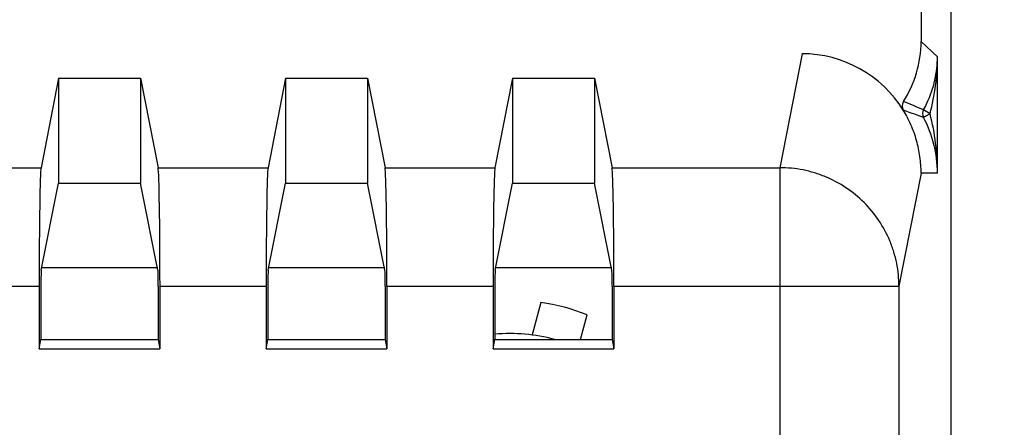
# Paper-space layout '170608_CRESCAD_1' of a CAD drawing. Header units: inches. Extents: x 0 to 17, y 0 to 11.
# Tile 76 of 139: x 9.73 to 10.333, y 7.926 to 8.176. Entities that reach past the tile are written whole.
import ezdxf
from ezdxf.enums import TextEntityAlignment as Align

# ---------------------------------------------------------------- set-up
doc = ezdxf.new("R2010")
doc.units = ezdxf.units.IN
doc.header["$LTSCALE"] = 0.935
doc.header["$MEASUREMENT"] = 0
doc.layers.get('0').update_dxf_attribs({"linetype": 'CONTINUOUS'})
doc.layers.add('DIM', color=7, linetype='CONTINUOUS')
doc.styles.get("Standard").update_dxf_attribs({"font": 'simplex.shx'})
doc.dimstyles.new('DIMSTYLE_1', dxfattribs={"dimtxt": 0.125, "dimasz": 0.18, "dimexe": 0.125, "dimexo": 0.0625, "dimgap": 0.0625, "dimtad": 0, "dimtih": 1, "dimtoh": 1, "dimdec": 3, "dimzin": 4, "dimdsep": 46, "dimtxsty": 'STANDARD', "dimblk": '_FILLED', "dimblk1": '_FILLED', "dimblk2": '_FILLED', "dimcen": 0.09, "dimadec": 0, "dimazin": 0, "dimtp": 0.001, "dimtm": 0.001, "dimtfac": 1, "dimtdec": 3, "dimtofl": 0, "dimtmove": 0, "dimatfit": 3, "dimldrblk": '_FILLED', "dimfxl": 1, "dimtolj": 1, "dimtzin": 4, "dimarcsym": 0})

# ---------------------------------------------------------------- blocks, each defined once
blk = doc.blocks.new('_FILLED')
at = {"color": 0, "linetype": 'BYBLOCK'}
blk.add_solid([(0, 0), (-1, 0.1736), (-1, -0.1736)], dxfattribs=at)
blk = doc.blocks.new('*D1')
at = {"layer": 'DIM', "color": 5, "linetype": 'CONTINUOUS'}
for p, q in [((9.33978, 8.70828), (11.18138, 8.70828)), ((11.05638, 8.70828), (11.05638, 6.89805)), ((11.05638, 5.14028), (11.05638, 6.46055)), ((10.28993, 5.14028), (11.18138, 5.14028))]:
    blk.add_line(p, q, dxfattribs=at)
at = {"layer": 'DIM', "color": 5, "linetype": 'CONTINUOUS', "xscale": 0.18, "yscale": 0.18, "zscale": 0.18}
for p, rotation in [((11.05638, 8.70828), 90), ((11.05638, 5.14028), 270)]:
    blk.add_blockref('_FILLED', p, dxfattribs=dict(at, rotation=rotation))
at = {"layer": 'DIM', "color": 5, "linetype": 'CONTINUOUS'}
for s, p, p2 in [('3.568', (10.61888, 6.71055), (11.24388, 6.71055)), ('[', (10.61888, 6.52305), (10.74388, 6.52305)), (']', (11.36888, 6.52305), (11.49388, 6.52305)), ('90,63', (10.74388, 6.52305), (11.36888, 6.52305))]:
    blk.add_text(s, height=0.125, dxfattribs=at).set_placement(p, p2, align=Align.FIT)

psp = doc.layouts.new('170608_CRESCAD_1')

# ---------------------------------------------------------------- linework, layer by layer
at = {"color": 7, "linetype": 'CONTINUOUS'}
for p, q in [((10.30042, 8.63529), (10.30042, 7.73842)), ((10.28221, 8.61708), (10.28221, 8.1628)), ((10.28221, 8.1628), (10.29226, 8.15343)), ((10.20931, 8.15528), (10.19569, 8.08544)), ((10.29226, 8.0821), (10.29226, 8.15343)), ((9.75398, 8.14036), (9.74327, 8.08544)), ((9.75398, 8.14036), (9.80424, 8.14036)), ((9.75398, 8.14036), (9.75398, 8.07588)), ((9.80424, 8.14036), (9.80424, 8.07588)), ((9.80424, 8.14036), (9.81495, 8.08544)), ((9.89298, 8.14036), (9.88227, 8.08544)), ((9.89298, 8.14036), (9.94324, 8.14036)), ((9.89298, 8.14036), (9.89298, 8.07588)), ((9.94324, 8.14036), (9.94324, 8.07588)), ((9.94324, 8.14036), (9.95395, 8.08544)), ((10.03198, 8.14036), (10.02127, 8.08544)), ((10.03198, 8.14036), (10.08224, 8.14036)), ((10.03198, 8.14036), (10.03198, 8.07588)), ((10.08224, 8.14036), (10.08224, 8.07588)), ((10.08224, 8.14036), (10.09295, 8.08544)), ((10.28369, 8.11621), (10.27987, 8.11759)), ((10.28421, 8.11659), (10.28369, 8.11621)), ((10.28425, 8.12054), (10.28374, 8.12094)), ((10.28769, 8.11853), (10.28421, 8.11659)), ((10.28769, 8.11853), (10.28425, 8.12054)), ((9.67595, 8.08544), (9.74327, 8.08544)), ((9.81495, 8.08544), (9.88227, 8.08544)), ((9.95395, 8.08544), (10.02127, 8.08544)), ((10.09295, 8.08544), (10.19569, 8.08544)), ((10.19569, 8.08544), (10.19569, 7.81848)), ((10.28221, 8.0821), (10.26868, 8.01273)), ((10.29226, 8.0821), (10.28221, 8.0821)), ((9.74337, 8.0227), (9.75398, 8.07588)), ((9.75398, 8.07588), (9.80424, 8.07588)), ((9.81485, 8.0227), (9.80424, 8.07588)), ((9.88237, 8.0227), (9.89298, 8.07588)), ((9.89298, 8.07588), (9.94324, 8.07588)), ((9.95385, 8.0227), (9.94324, 8.07588)), ((10.02137, 8.0227), (10.03198, 8.07588)), ((10.03198, 8.07588), (10.08224, 8.07588)), ((10.09285, 8.0227), (10.08224, 8.07588)), ((9.74337, 8.02428), (9.81485, 8.02428)), ((9.88237, 8.02428), (9.95385, 8.02428)), ((10.02137, 8.02428), (10.09285, 8.02428)), ((9.67711, 8.01273), (9.74211, 8.01273)), ((9.74211, 8.01273), (9.74211, 7.97447)), ((9.74321, 8.01274), (9.74321, 7.98011)), ((9.81501, 8.01274), (9.81501, 7.98011)), ((9.81611, 8.01273), (9.88111, 8.01273)), ((9.81611, 8.01273), (9.81611, 7.97447)), ((9.88111, 8.01273), (9.88111, 7.97447)), ((9.88221, 8.01274), (9.88221, 7.98011)), ((9.95401, 8.01274), (9.95401, 7.98011)), ((9.95511, 8.01273), (10.02011, 8.01273)), ((9.95511, 8.01273), (9.95511, 7.97447)), ((10.02011, 8.01273), (10.02011, 7.97447)), ((10.02121, 8.01274), (10.02121, 7.98011)), ((10.09301, 8.01274), (10.09301, 7.98011)), ((10.09411, 8.01273), (10.26868, 8.01273)), ((10.09411, 8.01273), (10.09411, 7.97447)), ((10.26868, 8.01273), (10.26868, 7.81848)), ((10.04931, 8.00285), (10.04396, 7.9829)), ((10.07372, 7.98011), (10.07777, 7.99523)), ((9.74211, 7.97447), (9.74321, 7.98011)), ((9.74321, 7.98011), (9.81501, 7.98011)), ((9.81501, 7.98011), (9.81611, 7.97447)), ((9.88111, 7.97447), (9.88221, 7.98011)), ((9.88221, 7.98011), (9.95401, 7.98011)), ((9.95401, 7.98011), (9.95511, 7.97447)), ((10.02011, 7.97447), (10.02121, 7.98011)), ((10.02121, 7.98011), (10.09301, 7.98011)), ((10.09301, 7.98011), (10.09411, 7.97447)), ((9.74211, 7.97447), (9.81611, 7.97447)), ((9.88111, 7.97447), (9.95511, 7.97447)), ((10.02011, 7.97447), (10.09411, 7.97447))]:
    psp.add_line(p, q, dxfattribs=at)
for centre, radius, start, end in [((10.21422, 8.16279), 0.06799, 327.18422, 0.00247), ((10.20925, 8.08243), 0.07286, 31.60752, 90.00745), ((10.27556, 8.12324), 0.005, 147.1879, 211.64399), ((9.82063, 6.99568), 1.21683, 67.63001, 68.25876), ((10.22195, 8.15485), 0.07049, 331.24017, 334.98256), ((9.83939, 6.8864), 1.30761, 70.31409, 70.71229), ((10.28812, 8.11853), 0.005, 151.29548, 207.66466), ((10.21775, 8.08152), 0.07452, 0.4493, 27.74912), ((10.03011, 7.87428), 0.13, 68.4933, 81.5067), ((10.03011, 7.87428), 0.1095, 75.3812, 94.66458)]:
    psp.add_arc(centre, radius, start, end, dxfattribs=at)
for centre, major_axis, start_param, end_param in [((9.74338, 8.01273), (0, 0.073), 0.089274, 1.570796), ((9.81484, 8.01273), (0, 0.073), -1.570796, -0.089274), ((9.88238, 8.01273), (0, 0.073), 0.089274, 1.570796), ((9.95384, 8.01273), (0, 0.073), -1.570796, -0.089274), ((10.02138, 8.01273), (0, 0.073), 0.089274, 1.570796), ((10.09284, 8.01273), (0, 0.073), -1.570796, -0.089274), ((9.74338, 8.01274), (0, 0.01), 0.087266, 1.570796), ((9.81484, 8.01274), (0, 0.01), -1.570796, -0.087266), ((9.88238, 8.01274), (0, 0.01), 0.087266, 1.570796), ((9.95384, 8.01274), (0, 0.01), -1.570796, -0.087266), ((10.02138, 8.01274), (0, 0.01), 0.087266, 1.570796), ((10.09284, 8.01274), (0, 0.01), -1.570796, -0.087266)]:
    psp.add_ellipse(centre, major_axis=major_axis, ratio=0.017455, start_param=start_param, end_param=end_param, dxfattribs=at)
for points, knots in [([(10.28582, 8.12504), (10.28792, 8.12954), (10.29111, 8.13885), (10.29223, 8.14863), (10.29226, 8.15343)], [0, 0, 0, 0, 0.508436, 1, 1, 1, 1]), ([(10.28769, 8.11853), (10.28925, 8.12423), (10.29149, 8.13582), (10.29224, 8.14758), (10.29226, 8.15343)], [0, 0, 0, 0, 0.502308, 1, 1, 1, 1]), ([(10.28221, 8.0821), (10.2822, 8.08548), (10.28173, 8.09224), (10.27966, 8.10218), (10.27623, 8.11174), (10.27308, 8.11774), (10.27131, 8.12062)], [0, 0, 0, 0, 0.249836, 0.500015, 0.749982, 1, 1, 1, 1]), ([(10.29226, 8.0821), (10.29225, 8.08515), (10.29205, 8.09126), (10.29094, 8.10348), (10.28925, 8.11258), (10.28769, 8.11853)], [0, 0, 0, 0, 0.24867, 0.497981, 1, 1, 1, 1]), ([(10.26868, 8.01273), (10.26867, 8.01748), (10.26795, 8.02463), (10.26563, 8.03385), (10.2624, 8.04282), (10.25673, 8.05336), (10.24759, 8.06444), (10.23647, 8.07354), (10.22588, 8.07918), (10.21689, 8.0824), (10.20763, 8.08472), (10.20045, 8.08544), (10.19569, 8.08544)], [0, 0, 0, 0, 0.124585, 0.187114, 0.249622, 0.374455, 0.499397, 0.624433, 0.749531, 0.812219, 0.874953, 1, 1, 1, 1])]:
    psp.add_open_spline(points, degree=3, knots=knots, dxfattribs=at)

# ---------------------------------------------------------------- dimensions: what is measured, and where the dimension line sits
at = {"layer": 'DIM', "color": 5, "linetype": 'CONTINUOUS'}
dim = psp.add_linear_dim(base=(11.05638, 5.14028), p1=(9.27728, 8.70828), p2=(10.22743, 5.14028), angle=270, text='<>\\P[]', dimstyle='DIMSTYLE_1', dxfattribs=at)
dim.commit()
dim.dimension.update_dxf_attribs({"geometry": '*D1', "text_midpoint": (11.05638, 6.6793), "dimtype": 160})

doc.saveas('drawing.dxf')
